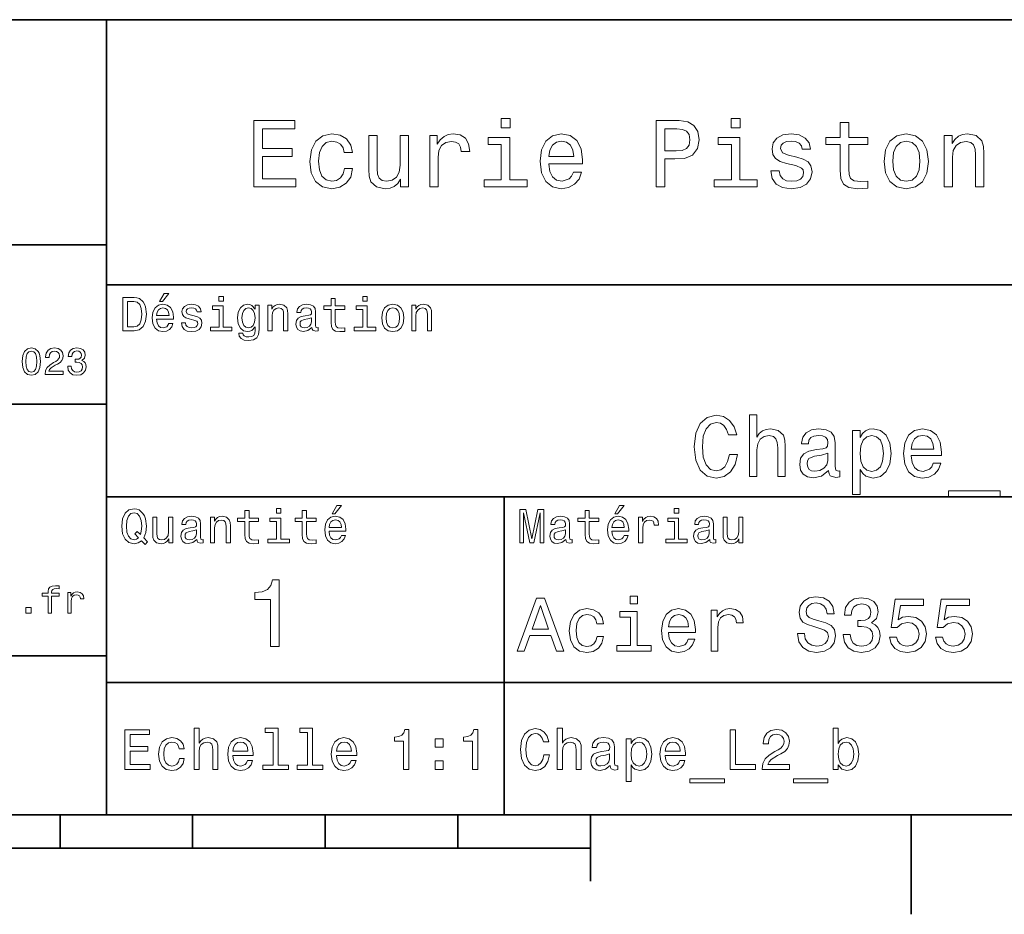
# Model space of a CAD drawing. Extents: x 0 to 296, y 0 to 210.
# Tile 5 of 7: x 155 to 230, y 2 to 70. Entities that reach past the tile are written whole.
import ezdxf

# ---------------------------------------------------------------- set-up
doc = ezdxf.new("R2010")
doc.units = 0

msp = doc.modelspace()

# ---------------------------------------------------------------- linework, layer by layer
at = {"color": 7, "lineweight": 35}
for p, q in [((97, 70), (287, 70)), ((162, 10), (162, 70)), ((97, 53), (162, 53)), ((162, 50), (287, 50)), ((97, 41), (162, 41)), ((162, 34), (287, 34)), ((97, 22), (162, 22)), ((162, 20), (287, 20)), ((10, 10), (287, 10)), ((97, 10), (287, 10)), ((98.5, 7.5), (198.5, 7.5))]:
    msp.add_line(p, q, dxfattribs=at)
at = {"color": 7, "lineweight": 35, "ltscale": 0.35}
msp.add_line((192, 20), (192, 34), dxfattribs=at)
at = {"color": 7, "lineweight": 35, "ltscale": 0.25}
msp.add_line((192, 10), (192, 20), dxfattribs=at)
at = {"color": 7, "lineweight": 35, "ltscale": 0.0625}
for p, q in [((158.5, 10), (158.5, 7.5)), ((168.5, 10), (168.5, 7.5)), ((178.5, 10), (178.5, 7.5)), ((188.5, 10), (188.5, 7.5))]:
    msp.add_line(p, q, dxfattribs=at)
at = {"color": 7, "lineweight": 35, "ltscale": 0.125}
msp.add_line((198.5, 10), (198.5, 5), dxfattribs=at)
at = {"color": 7, "lineweight": 35, "ltscale": 0.1875}
msp.add_line((222.699997, 10), (222.699997, 2.5), dxfattribs=at)
at = {"color": 7, "lineweight": 13}
for points in [[(173.109512, 57.381123), (176.279541, 57.381123), (176.279541, 57.986309), (173.772339, 57.986309), (173.772339, 59.679394), (176.005768, 59.679394), (176.005768, 60.277374), (173.772339, 60.277374), (173.772339, 61.775936), (176.221893, 61.775936), (176.221893, 62.381123), (173.109512, 62.381123)], [(192.439484, 62.554031), (191.769455, 62.554031), (191.769455, 61.833572), (192.439484, 61.833572)], [(203.462524, 57.381123), (204.125351, 57.381123), (204.125351, 59.492073), (204.860229, 59.492073), (205.602295, 59.528095), (206.193085, 59.780258), (206.574921, 60.270172), (206.704605, 60.940201), (206.603745, 61.559795), (206.315552, 62.013687), (205.840057, 62.287464), (205.191635, 62.381123), (203.462524, 62.381123)], [(209.788177, 62.554031), (209.118149, 62.554031), (209.118149, 61.833572), (209.788177, 61.833572)], [(205.01152, 61.76873), (205.443802, 61.725502), (205.760803, 61.588615), (205.94812, 61.336452), (206.01297, 60.940201), (205.940918, 60.522331), (205.746399, 60.270172), (205.414978, 60.140488), (204.96109, 60.104465), (204.125351, 60.104465), (204.125351, 61.76873)], [(217.353027, 60.579971), (217.353027, 58.64193), (217.396255, 58.015129), (217.597992, 57.582851), (218.001434, 57.330688), (218.685883, 57.244236), (219.43515, 57.280258), (219.43515, 57.827808), (218.887604, 57.78458), (218.390488, 57.842216), (218.123917, 58.022331), (218.008652, 58.324928), (217.98703, 58.75), (217.98703, 60.579971), (219.43515, 60.579971), (219.43515, 61.120316), (217.98703, 61.120316), (217.98703, 62.251438), (217.353027, 62.251438), (217.353027, 61.120316), (216.257935, 61.120316), (216.257935, 60.579971)], [(179.932281, 59.967579), (180.559082, 59.967579), (180.429398, 60.543945), (180.119598, 60.997837), (179.636887, 61.278816), (179.010086, 61.386887), (178.318436, 61.242794), (177.792511, 60.839336), (177.46109, 60.183716), (177.345825, 59.304752), (177.453888, 58.432995), (177.778091, 57.78458), (178.289627, 57.381123), (178.988464, 57.244236), (179.608063, 57.352303), (180.090775, 57.6549), (180.42218, 58.130402), (180.566284, 58.764408), (179.96109, 58.764408), (179.853027, 58.36095), (179.651291, 58.058357), (179.363113, 57.871037), (179.010086, 57.8134), (178.570602, 57.907059), (178.253601, 58.195244), (178.059082, 58.663544), (177.994232, 59.326366), (178.059082, 59.974781), (178.260803, 60.443081), (178.585007, 60.731266), (179.010086, 60.83213), (179.38472, 60.767288), (179.66571, 60.601585), (179.853027, 60.327808)], [(184.788177, 61.25), (184.154175, 61.25), (184.154175, 59.016571), (184.082123, 58.497837), (183.873199, 58.123196), (183.548996, 57.892651), (183.123917, 57.820602), (182.785294, 57.878242), (182.569168, 58.051151), (182.446686, 58.346542), (182.417862, 58.764408), (182.417862, 61.25), (181.783859, 61.25), (181.783859, 58.706772), (181.805481, 58.195244), (181.942368, 57.770172), (182.360229, 57.381123), (183.030258, 57.244236), (183.390488, 57.294666), (183.700287, 57.424351), (183.966858, 57.647694), (184.182999, 57.971901), (184.182999, 57.381123), (184.788177, 57.381123)], [(186.380402, 57.381123), (187.014404, 57.381123), (187.014404, 59.592937), (187.079254, 60.12608), (187.273773, 60.507923), (187.590775, 60.738472), (188.015854, 60.817722), (188.332855, 60.767288), (188.570602, 60.623199), (188.714691, 60.378242), (188.765121, 60.046829), (189.406342, 60.046829), (189.319885, 60.630402), (189.082123, 61.048271), (188.685883, 61.30043), (188.145538, 61.386887), (187.778091, 61.32925), (187.46109, 61.185158), (187.180115, 60.940201), (186.956772, 60.608788), (186.956772, 61.25), (186.380402, 61.25)], [(192.417862, 57.914265), (192.417862, 61.120316), (190.789627, 61.120316), (190.789627, 60.579971), (191.783859, 60.579971), (191.783859, 57.914265), (190.48703, 57.914265), (190.48703, 57.381123), (193.729111, 57.381123), (193.729111, 57.914265)], [(195.37175, 59.131844), (197.907776, 59.131844), (197.914978, 59.427231), (197.799713, 60.255764), (197.482712, 60.875359), (196.978378, 61.25), (196.30835, 61.386887), (195.65274, 61.242794), (195.148407, 60.839336), (194.824203, 60.183716), (194.708923, 59.319164), (194.817001, 58.432995), (195.141205, 57.78458), (195.638321, 57.381123), (196.286743, 57.244236), (196.848694, 57.337894), (197.309799, 57.582851), (197.648407, 57.971901), (197.842941, 58.490631), (197.216141, 58.490631), (197.086456, 58.20245), (196.899139, 57.986309), (196.365997, 57.8134), (195.955322, 57.892651), (195.645538, 58.14481), (195.443802, 58.555473), (195.37175, 59.110229)], [(209.766571, 57.914265), (209.766571, 61.120316), (208.138321, 61.120316), (208.138321, 60.579971), (209.132568, 60.579971), (209.132568, 57.914265), (207.835724, 57.914265), (207.835724, 57.381123), (211.077805, 57.381123), (211.077805, 57.914265)], [(214.060516, 59.636166), (213.44812, 59.780258), (212.994232, 59.945965), (212.842941, 60.28458), (212.886169, 60.522331), (213.03746, 60.695244), (213.282425, 60.803314), (213.635437, 60.846542), (213.97406, 60.803314), (214.240631, 60.67363), (214.413544, 60.479107), (214.485596, 60.219738), (215.105194, 60.219738), (215.105194, 60.23415), (214.997116, 60.70245), (214.701721, 61.069885), (214.240631, 61.30043), (213.635437, 61.386887), (213.023056, 61.30043), (212.57637, 61.062679), (212.29538, 60.709652), (212.208939, 60.262966), (212.273773, 59.830688), (212.475494, 59.528095), (212.806915, 59.311958), (213.289627, 59.16066), (213.995682, 58.987751), (214.427948, 58.807636), (214.543228, 58.663544), (214.586456, 58.447407), (214.521606, 58.180836), (214.348694, 57.979107), (214.067719, 57.849422), (213.693085, 57.806194), (213.296829, 57.849422), (213.008636, 58.000721), (212.814117, 58.245674), (212.734863, 58.584293), (212.122482, 58.584293), (212.223343, 58.007923), (212.518738, 57.590057), (212.98703, 57.337894), (213.635437, 57.244236), (214.312683, 57.337894), (214.809799, 57.590057), (215.112396, 57.993515), (215.220459, 58.519451), (215.141205, 58.973343), (214.917862, 59.283138), (214.55043, 59.484871)], [(220.65274, 59.311958), (220.768005, 58.432995), (221.099426, 57.78458), (221.625366, 57.381123), (222.331421, 57.244236), (223.030258, 57.381123), (223.556198, 57.777374), (223.887604, 58.425793), (224.010086, 59.311958), (223.887604, 60.190922), (223.556198, 60.846542), (223.030258, 61.242794), (222.331421, 61.386887), (221.625366, 61.242794), (221.099426, 60.839336), (220.768005, 60.190922)], [(225.177246, 57.381123), (225.811249, 57.381123), (225.811249, 59.614552), (225.876083, 60.12608), (226.085022, 60.500717), (226.409225, 60.731266), (226.841507, 60.817722), (227.187317, 60.745674), (227.403458, 60.551151), (227.511536, 60.226944), (227.547546, 59.794666), (227.547546, 57.381123), (228.181564, 57.381123), (228.181564, 59.924351), (228.15274, 60.435879), (228.023056, 60.86095), (227.597992, 61.25), (226.935165, 61.386887), (226.567719, 61.336452), (226.257935, 61.199566), (225.991364, 60.969017), (225.782425, 60.659222), (225.782425, 61.25), (225.177246, 61.25)], [(195.37175, 59.664986), (195.451004, 60.162102), (195.645538, 60.529537), (195.940918, 60.75288), (196.329971, 60.83213), (196.711807, 60.75288), (197.007202, 60.529537), (197.187317, 60.162102), (197.252167, 59.664986)], [(221.301147, 59.319164), (221.365997, 59.967579), (221.567719, 60.435879), (221.891937, 60.72406), (222.331421, 60.824928), (222.763687, 60.72406), (223.087891, 60.443081), (223.289627, 59.967579), (223.361679, 59.319164), (223.289627, 58.663544), (223.087891, 58.188038), (222.763687, 57.899853), (222.331421, 57.806194), (221.891937, 57.899853), (221.567719, 58.188038), (221.365997, 58.663544)], [(164.080688, 49.030979), (163.248566, 49.030979), (163.248566, 46.530979), (164.080688, 46.530979), (164.473343, 46.610229), (164.765137, 46.851585), (164.945251, 47.244236), (165.010086, 47.780979), (164.952454, 48.328529), (164.880402, 48.544666), (164.779541, 48.717579), (164.487747, 48.951729), (164.296829, 49.009365)], [(166.004318, 48.728386), (166.216858, 48.728386), (166.717575, 49.340778), (166.364548, 49.340778)], [(170.824203, 49.117435), (170.489197, 49.117435), (170.489197, 48.757202), (170.824203, 48.757202)], [(181.667145, 49.117435), (181.332138, 49.117435), (181.332138, 48.757202), (181.667145, 48.757202)], [(164.055481, 48.731987), (164.329254, 48.677952), (164.516571, 48.512245), (164.628235, 48.216858), (164.664261, 47.780979), (164.624634, 47.359509), (164.51297, 47.064121), (164.322052, 46.887608), (164.055481, 46.829971), (163.583572, 46.829971), (163.583572, 48.731987)], [(165.784576, 47.406338), (167.052597, 47.406338), (167.056198, 47.554035), (166.998566, 47.9683), (166.840057, 48.278099), (166.587891, 48.465416), (166.252884, 48.533859), (165.925079, 48.461815), (165.672913, 48.260086), (165.510803, 47.932278), (165.453171, 47.5), (165.507202, 47.056915), (165.669312, 46.732708), (165.917862, 46.530979), (166.242081, 46.462536), (166.523056, 46.509365), (166.753601, 46.631844), (166.922913, 46.826366), (167.020172, 47.085735), (166.706772, 47.085735), (166.641937, 46.941643), (166.548264, 46.833572), (166.281708, 46.747116), (166.07637, 46.786743), (165.921463, 46.912823), (165.820602, 47.118156), (165.784576, 47.395531)], [(168.623199, 47.658501), (168.317001, 47.730545), (168.090057, 47.8134), (168.014404, 47.982708), (168.036026, 48.101585), (168.111664, 48.188038), (168.234146, 48.242073), (168.41066, 48.263687), (168.579971, 48.242073), (168.713257, 48.177231), (168.799713, 48.079971), (168.835739, 47.950287), (169.145538, 47.950287), (169.145538, 47.957493), (169.091492, 48.191643), (168.943802, 48.375359), (168.713257, 48.490635), (168.41066, 48.533859), (168.104462, 48.490635), (167.881119, 48.371758), (167.740631, 48.195244), (167.697403, 47.971901), (167.729828, 47.755764), (167.830688, 47.604465), (167.996399, 47.496399), (168.237747, 47.42075), (168.590775, 47.334293), (168.806915, 47.244236), (168.864548, 47.172188), (168.886169, 47.064121), (168.853745, 46.930836), (168.767288, 46.829971), (168.626801, 46.765129), (168.439484, 46.743515), (168.241348, 46.765129), (168.09726, 46.840778), (168, 46.963257), (167.960373, 47.132565), (167.654175, 47.132565), (167.704605, 46.844379), (167.85231, 46.635445), (168.086456, 46.509365), (168.41066, 46.462536), (168.749283, 46.509365), (168.997833, 46.635445), (169.149139, 46.837173), (169.203171, 47.100143), (169.163544, 47.327087), (169.05188, 47.481987), (168.868149, 47.582851)], [(170.8134, 46.79755), (170.8134, 48.400574), (169.999283, 48.400574), (169.999283, 48.130402), (170.496399, 48.130402), (170.496399, 46.79755), (169.847977, 46.79755), (169.847977, 46.530979), (171.469025, 46.530979), (171.469025, 46.79755)], [(173.518738, 46.617435), (173.518738, 48.465416), (173.216141, 48.465416), (173.216141, 48.152016), (172.967575, 48.4366), (172.816284, 48.508644), (172.646973, 48.533859), (172.340775, 48.461815), (172.103027, 48.260086), (171.94812, 47.935879), (171.894089, 47.5), (171.94812, 47.060516), (172.103027, 46.736309), (172.340775, 46.530979), (172.646973, 46.462536), (172.819885, 46.487751), (172.963974, 46.552593), (173.216141, 46.826366), (173.216141, 46.552593), (173.187317, 46.336456), (173.108063, 46.181557), (172.956772, 46.091499), (172.729828, 46.059078), (172.531708, 46.080692), (172.391205, 46.134727), (172.30835, 46.228386), (172.283142, 46.354465), (171.976944, 46.354465), (171.976944, 46.340057), (172.023773, 46.109509), (172.167862, 45.9366), (172.398407, 45.824928), (172.711823, 45.785301), (173.086456, 45.839336), (173.335022, 45.990635), (173.47551, 46.253601)], [(174.181549, 46.530979), (174.498566, 46.530979), (174.498566, 47.647694), (174.530975, 47.903458), (174.635452, 48.090778), (174.797546, 48.206051), (175.013687, 48.249279), (175.1866, 48.213257), (175.294662, 48.115993), (175.348709, 47.953888), (175.366714, 47.737751), (175.366714, 46.530979), (175.683716, 46.530979), (175.683716, 47.802593), (175.669312, 48.058357), (175.604462, 48.270893), (175.391937, 48.465416), (175.060516, 48.533859), (174.876801, 48.508644), (174.721909, 48.440201), (174.588623, 48.324928), (174.484146, 48.170029), (174.484146, 48.465416), (174.181549, 48.465416)], [(177.499283, 46.783142), (177.499283, 46.772335), (177.517288, 46.649857), (177.57132, 46.5634), (177.798264, 46.494957), (177.974777, 46.523773), (177.974777, 46.76873), (177.899139, 46.757923), (177.798264, 46.804756), (177.780258, 46.948845), (177.780258, 47.950287), (177.73703, 48.206051), (177.610947, 48.386166), (177.391205, 48.494236), (177.081406, 48.533859), (176.778824, 48.490635), (176.555481, 48.368156), (176.414978, 48.177231), (176.368149, 47.925072), (176.368149, 47.903458), (176.65274, 47.903458), (176.677948, 48.054756), (176.757202, 48.162823), (176.886887, 48.227665), (177.070602, 48.25288), (177.247116, 48.234871), (177.373199, 48.180836), (177.448853, 48.087173), (177.47406, 47.957493), (177.459656, 47.806194), (177.402023, 47.730545), (177.257919, 47.694523), (176.987747, 47.665707), (176.677948, 47.600864), (176.458206, 47.485592), (176.328537, 47.305473), (176.28891, 47.038906), (176.324921, 46.801151), (176.4366, 46.624638), (176.616714, 46.512966), (176.86528, 46.473343), (177.200287, 46.548992)], [(178.943802, 48.130402), (178.943802, 47.161381), (178.965424, 46.84798), (179.066284, 46.631844), (179.268005, 46.505764), (179.610229, 46.462536), (179.984863, 46.480545), (179.984863, 46.754322), (179.71109, 46.732708), (179.46254, 46.761528), (179.329254, 46.851585), (179.271606, 47.00288), (179.260803, 47.215416), (179.260803, 48.130402), (179.984863, 48.130402), (179.984863, 48.400574), (179.260803, 48.400574), (179.260803, 48.966137), (178.943802, 48.966137), (178.943802, 48.400574), (178.396255, 48.400574), (178.396255, 48.130402)], [(181.656342, 46.79755), (181.656342, 48.400574), (180.842224, 48.400574), (180.842224, 48.130402), (181.33934, 48.130402), (181.33934, 46.79755), (180.690918, 46.79755), (180.690918, 46.530979), (182.311966, 46.530979), (182.311966, 46.79755)], [(182.762253, 47.496399), (182.819885, 47.056915), (182.985596, 46.732708), (183.248566, 46.530979), (183.601593, 46.462536), (183.951004, 46.530979), (184.213974, 46.729107), (184.379684, 47.053314), (184.440918, 47.496399), (184.379684, 47.935879), (184.213974, 48.263687), (183.951004, 48.461815), (183.601593, 48.533859), (183.248566, 48.461815), (182.985596, 48.260086), (182.819885, 47.935879)], [(185.024506, 46.530979), (185.341492, 46.530979), (185.341492, 47.647694), (185.373917, 47.903458), (185.478394, 48.090778), (185.640488, 48.206051), (185.856628, 48.249279), (186.029541, 48.213257), (186.137604, 48.115993), (186.19165, 47.953888), (186.209656, 47.737751), (186.209656, 46.530979), (186.526657, 46.530979), (186.526657, 47.802593), (186.512253, 48.058357), (186.447403, 48.270893), (186.234879, 48.465416), (185.903458, 48.533859), (185.719742, 48.508644), (185.56485, 48.440201), (185.431564, 48.324928), (185.327087, 48.170029), (185.327087, 48.465416), (185.024506, 48.465416)], [(165.784576, 47.672909), (165.824203, 47.921471), (165.921463, 48.105186), (166.069168, 48.216858), (166.263687, 48.256485), (166.454605, 48.216858), (166.60231, 48.105186), (166.692368, 47.921471), (166.724777, 47.672909)], [(172.221909, 47.5), (172.254318, 47.820606), (172.351593, 48.058357), (172.502884, 48.198845), (172.704605, 48.249279), (172.917145, 48.198845), (173.075653, 48.058357), (173.172913, 47.820606), (173.208939, 47.5), (173.172913, 47.172188), (173.075653, 46.938038), (172.917145, 46.793949), (172.704605, 46.747116), (172.502884, 46.793949), (172.351593, 46.938038), (172.254318, 47.175793)], [(183.086456, 47.5), (183.118881, 47.824207), (183.219742, 48.058357), (183.381851, 48.20245), (183.601593, 48.25288), (183.817719, 48.20245), (183.979828, 48.061958), (184.080688, 47.824207), (184.116714, 47.5), (184.080688, 47.172188), (183.979828, 46.934437), (183.817719, 46.790344), (183.601593, 46.743515), (183.381851, 46.790344), (183.219742, 46.934437), (183.118881, 47.172188)], [(177.463257, 47.208214), (177.420029, 47.020893), (177.304749, 46.876801), (177.131851, 46.783142), (176.919312, 46.750721), (176.782425, 46.76873), (176.68515, 46.826366), (176.623917, 46.927231), (176.605911, 47.067722), (176.620316, 47.193802), (176.677948, 47.283859), (176.908508, 47.384727), (177.200287, 47.427952), (177.463257, 47.514408)], [(155.642654, 44.201729), (155.685883, 43.749279), (155.821335, 43.426514), (156.037476, 43.230549), (156.337173, 43.167149), (156.634003, 43.230549), (156.850143, 43.426514), (156.982712, 43.749279), (157.028824, 44.201729), (156.982712, 44.651299), (156.927963, 44.829971), (156.850143, 44.976948), (156.634003, 45.172913), (156.337173, 45.239193), (156.037476, 45.172913), (155.821335, 44.974064), (155.685883, 44.651299)], [(155.919312, 44.201729), (155.942368, 44.550434), (156.01442, 44.801155), (156.144104, 44.948128), (156.337173, 45), (156.527374, 44.948128), (156.657059, 44.801155), (156.729111, 44.550434), (156.752167, 44.201729), (156.729111, 43.850143), (156.657059, 43.599426), (156.527374, 43.45245), (156.337173, 43.403458), (156.144104, 43.45245), (156.01442, 43.599426), (155.942368, 43.850143)], [(157.368881, 43.224785), (158.743515, 43.224785), (158.743515, 43.472622), (157.657059, 43.472622), (157.71759, 43.60807), (157.821335, 43.720463), (158.14122, 43.925072), (158.311249, 44.011528), (158.50145, 44.135448), (158.636887, 44.279541), (158.714706, 44.44957), (158.743515, 44.642651), (158.694534, 44.884727), (158.559082, 45.074928), (158.351593, 45.195965), (158.083572, 45.239193), (157.806915, 45.190201), (157.596542, 45.054756), (157.461105, 44.838619), (157.414993, 44.553314), (157.414993, 44.51297), (157.677231, 44.51297), (157.677231, 44.536022), (157.703171, 44.731991), (157.780991, 44.876083), (157.904907, 44.9683), (158.069168, 45), (158.236313, 44.971184), (158.360229, 44.899136), (158.440918, 44.786743), (158.469742, 44.645535), (158.44957, 44.51297), (158.394821, 44.400578), (158.302597, 44.302593), (158.175797, 44.216141), (158.005768, 44.12392), (157.723343, 43.945248), (157.524506, 43.755043), (157.406342, 43.524498), (157.368881, 43.233429)], [(159.080688, 43.853027), (159.080688, 43.832855), (159.126801, 43.556198), (159.262253, 43.348705), (159.47551, 43.216141), (159.757935, 43.167149), (160.057648, 43.216141), (160.282425, 43.342941), (160.426514, 43.54467), (160.478394, 43.804035), (160.455338, 43.974064), (160.391937, 44.112392), (160.288193, 44.219021), (160.149857, 44.296829), (160.337173, 44.45245), (160.403458, 44.700291), (160.360229, 44.925072), (160.236313, 45.0951), (160.034592, 45.201729), (159.757935, 45.239193), (159.498566, 45.193085), (159.299713, 45.066284), (159.170029, 44.864555), (159.126801, 44.596542), (159.126801, 44.57637), (159.383286, 44.57637), (159.406342, 44.760807), (159.481277, 44.893372), (159.60231, 44.974064), (159.772339, 45.002884), (159.922195, 44.979828), (160.031708, 44.919308), (160.097992, 44.821327), (160.123917, 44.688763), (160.097992, 44.54755), (160.028824, 44.45245), (159.907776, 44.394814), (159.743515, 44.377522), (159.631134, 44.380405), (159.631134, 44.15274), (159.772339, 44.158501), (159.953888, 44.132565), (160.08934, 44.0634), (160.170029, 43.951008), (160.198853, 43.804035), (160.167145, 43.63689), (160.083572, 43.51297), (159.951019, 43.435158), (159.775223, 43.409222), (159.593658, 43.438042), (159.46109, 43.524498), (159.377533, 43.662827), (159.345825, 43.853027)], [(208.984879, 37.203171), (208.855194, 36.658501), (208.64122, 36.269451), (208.342941, 36.029537), (207.992798, 35.951729), (207.571335, 36.068443), (207.240631, 36.418587), (207.020172, 36.989193), (206.948853, 37.780258), (207.020172, 38.564842), (207.234146, 39.14193), (207.56485, 39.492073), (207.992798, 39.615273), (208.304031, 39.55043), (208.569885, 39.368874), (208.777374, 39.077087), (208.920029, 38.675072), (209.536026, 38.675072), (209.341507, 39.291065), (209.004318, 39.757923), (208.543945, 40.049709), (207.992798, 40.153458), (207.305481, 39.991352), (206.780258, 39.537464), (206.443085, 38.791786), (206.32637, 37.780258), (206.443085, 36.76873), (206.780258, 36.023052), (207.305481, 35.562679), (207.992798, 35.407059), (208.595825, 35.530258), (209.082138, 35.873917), (209.425797, 36.438038), (209.607346, 37.203171)], [(210.495682, 35.530258), (211.066284, 35.530258), (211.066284, 37.540344), (211.124649, 38.000721), (211.312683, 38.337894), (211.604477, 38.545387), (211.993515, 38.623199), (212.304764, 38.558357), (212.499283, 38.383286), (212.596542, 38.091499), (212.628967, 37.70245), (212.628967, 35.530258), (213.19957, 35.530258), (213.19957, 37.819164), (213.17363, 38.279537), (213.056915, 38.662102), (212.674347, 39.012245), (212.07782, 39.135445), (211.753601, 39.090057), (211.474792, 38.966858), (211.241364, 38.772331), (211.066284, 38.506485), (211.066284, 40.185879), (210.495682, 40.185879)], [(216.46759, 35.98415), (216.46759, 35.964695), (216.5, 35.744236), (216.59726, 35.588615), (217.005768, 35.465416), (217.323486, 35.517288), (217.323486, 35.958214), (217.187317, 35.938759), (217.005768, 36.023052), (216.973343, 36.282421), (216.973343, 38.085014), (216.895538, 38.545387), (216.668594, 38.869595), (216.273056, 39.064121), (215.715424, 39.135445), (215.170746, 39.057636), (214.768738, 38.837173), (214.515854, 38.493515), (214.431564, 38.039623), (214.431564, 38.000721), (214.943802, 38.000721), (214.989197, 38.273052), (215.131851, 38.467579), (215.36528, 38.584293), (215.695969, 38.629681), (216.013687, 38.59726), (216.240631, 38.5), (216.376801, 38.331409), (216.422195, 38.09798), (216.396255, 37.825645), (216.292511, 37.68948), (216.033142, 37.624638), (215.546829, 37.572765), (214.989197, 37.456051), (214.593658, 37.248558), (214.360229, 36.924351), (214.28891, 36.444523), (214.353745, 36.016571), (214.554764, 35.698845), (214.878967, 35.497837), (215.32637, 35.426514), (215.929398, 35.562679)], [(218.840775, 38.474064), (218.840775, 39.012245), (218.270172, 39.012245), (218.270172, 34.181557), (218.840775, 34.181557), (218.840775, 36.061958), (219.041794, 35.757202), (219.268738, 35.556194), (219.83934, 35.407059), (220.384003, 35.530258), (220.811966, 35.899857), (221.090775, 36.483429), (221.194534, 37.274494), (221.090775, 38.059078), (220.811966, 38.642651), (220.384003, 39.005764), (219.83934, 39.135445), (219.528107, 39.096542), (219.262253, 38.973343), (219.035309, 38.76585)], [(219.742081, 35.919308), (219.359512, 36.003601), (219.080688, 36.262966), (218.905624, 36.684437), (218.84726, 37.274494), (218.905624, 37.858067), (219.080688, 38.279537), (219.359512, 38.532421), (219.742081, 38.623199), (220.092224, 38.532421), (220.371033, 38.273052), (220.546112, 37.851585), (220.610962, 37.274494), (220.546112, 36.690922), (220.371033, 36.262966), (220.092224, 36.003601)], [(222.705338, 37.105907), (224.987762, 37.105907), (224.994232, 37.371758), (224.890488, 38.117435), (224.605194, 38.675072), (224.151306, 39.012245), (223.548279, 39.135445), (222.958221, 39.005764), (222.504333, 38.642651), (222.21254, 38.052593), (222.108795, 37.274494), (222.206055, 36.476944), (222.497849, 35.893372), (222.945251, 35.530258), (223.528824, 35.407059), (224.034592, 35.491352), (224.44957, 35.711815), (224.754333, 36.061958), (224.929398, 36.528816), (224.36528, 36.528816), (224.248566, 36.269451), (224.079971, 36.074928), (223.600143, 35.919308), (223.230545, 35.990631), (222.951736, 36.217579), (222.770172, 36.587173), (222.705338, 37.086452)], [(222.705338, 37.585735), (222.776657, 38.033138), (222.951736, 38.363831), (223.21759, 38.564842), (223.567719, 38.636166), (223.911392, 38.564842), (224.177231, 38.363831), (224.33934, 38.033138), (224.397705, 37.585735)], [(216.40274, 36.749279), (216.324936, 36.412102), (216.117432, 36.152737), (215.806198, 35.98415), (215.42363, 35.925793), (215.177231, 35.958214), (215.002167, 36.061958), (214.891937, 36.243515), (214.859512, 36.496395), (214.885452, 36.723343), (214.989197, 36.885445), (215.404175, 37.067001), (215.929398, 37.14481), (216.40274, 37.30043)], [(225.5, 34.453888), (225.5, 34), (229.403458, 34), (229.403458, 34.453888)], [(164.642654, 30.685879), (164.916428, 30.401297), (165.107346, 30.592218), (164.811966, 30.894812), (164.963257, 31.305475), (165.010086, 31.780979), (164.941635, 32.339336), (164.862396, 32.56628), (164.757919, 32.753601), (164.46254, 33.009365), (164.282425, 33.074207), (164.08429, 33.099422), (163.702454, 33.009365), (163.41066, 32.757202), (163.223343, 32.342937), (163.158508, 31.780979), (163.223343, 31.219019), (163.407059, 30.804754), (163.698853, 30.54899), (164.08429, 30.462536), (164.39769, 30.520172)], [(164.41571, 30.916426), (164.260803, 30.801151), (164.08429, 30.765129), (163.850143, 30.829971), (163.666428, 31.024494), (163.543945, 31.341497), (163.504318, 31.780979), (163.543945, 32.216858), (163.662827, 32.537464), (163.846542, 32.731987), (164.08429, 32.80043), (164.318451, 32.731987), (164.502167, 32.533859), (164.621033, 32.213257), (164.664261, 31.780979), (164.631851, 31.40634), (164.5634, 31.150576), (164.329254, 31.395533), (164.13472, 31.211815)], [(172.438034, 32.130402), (172.438034, 31.161383), (172.459656, 30.847982), (172.560516, 30.631844), (172.762253, 30.505762), (173.104462, 30.462536), (173.479111, 30.480547), (173.479111, 30.754322), (173.205338, 30.732708), (172.956772, 30.761526), (172.823486, 30.851583), (172.765854, 31.002882), (172.755035, 31.215418), (172.755035, 32.130402), (173.479111, 32.130402), (173.479111, 32.400574), (172.755035, 32.400574), (172.755035, 32.966137), (172.438034, 32.966137), (172.438034, 32.400574), (171.890488, 32.400574), (171.890488, 32.130402)], [(175.161377, 33.117435), (174.82637, 33.117435), (174.82637, 32.757202), (175.161377, 32.757202)], [(176.775223, 32.130402), (176.775223, 31.161383), (176.796829, 30.847982), (176.89769, 30.631844), (177.099426, 30.505762), (177.44165, 30.462536), (177.816284, 30.480547), (177.816284, 30.754322), (177.542511, 30.732708), (177.293945, 30.761526), (177.16066, 30.851583), (177.103027, 31.002882), (177.092224, 31.215418), (177.092224, 32.130402), (177.816284, 32.130402), (177.816284, 32.400574), (177.092224, 32.400574), (177.092224, 32.966137), (176.775223, 32.966137), (176.775223, 32.400574), (176.227661, 32.400574), (176.227661, 32.130402)], [(179.015854, 32.728386), (179.228394, 32.728386), (179.729111, 33.340778), (179.376083, 33.340778)], [(193.183716, 30.530979), (193.46109, 30.530979), (193.46109, 32.80043), (193.929398, 30.530979), (194.239197, 30.530979), (194.703888, 32.80043), (194.703888, 30.530979), (194.984863, 30.530979), (194.984863, 33.030979), (194.545395, 33.030979), (194.08429, 30.826368), (193.626801, 33.030979), (193.183716, 33.030979)], [(198.100861, 32.130402), (198.100861, 31.161383), (198.122482, 30.847982), (198.223343, 30.631844), (198.425079, 30.505762), (198.767288, 30.462536), (199.141937, 30.480547), (199.141937, 30.754322), (198.868149, 30.732708), (198.619598, 30.761526), (198.486313, 30.851583), (198.42868, 31.002882), (198.417862, 31.215418), (198.417862, 32.130402), (199.141937, 32.130402), (199.141937, 32.400574), (198.417862, 32.400574), (198.417862, 32.966137), (198.100861, 32.966137), (198.100861, 32.400574), (197.553314, 32.400574), (197.553314, 32.130402)], [(200.341492, 32.728386), (200.554031, 32.728386), (201.054749, 33.340778), (200.701736, 33.340778)], [(205.161377, 33.117435), (204.82637, 33.117435), (204.82637, 32.757202), (205.161377, 32.757202)], [(166.998566, 32.465416), (166.681549, 32.465416), (166.681549, 31.348703), (166.645538, 31.089336), (166.541061, 30.902016), (166.378967, 30.786743), (166.166428, 30.750719), (165.997116, 30.779539), (165.889053, 30.865993), (165.827805, 31.013687), (165.8134, 31.222622), (165.8134, 32.465416), (165.496399, 32.465416), (165.496399, 31.193804), (165.507202, 30.93804), (165.575653, 30.725504), (165.784576, 30.530979), (166.119598, 30.462536), (166.299713, 30.487751), (166.454605, 30.552593), (166.587891, 30.664265), (166.695969, 30.826368), (166.695969, 30.530979), (166.998566, 30.530979)], [(168.824921, 30.78314), (168.824921, 30.772333), (168.842941, 30.649855), (168.896973, 30.5634), (169.123917, 30.494957), (169.30043, 30.523775), (169.30043, 30.768732), (169.224777, 30.757925), (169.123917, 30.804754), (169.105911, 30.948847), (169.105911, 31.950287), (169.062683, 32.206051), (168.9366, 32.386166), (168.716858, 32.494236), (168.407059, 32.533859), (168.104462, 32.490635), (167.881119, 32.368156), (167.740631, 32.177231), (167.693802, 31.925072), (167.693802, 31.903458), (167.978394, 31.903458), (168.003601, 32.054756), (168.082855, 32.162823), (168.21254, 32.227665), (168.396255, 32.25288), (168.572769, 32.234871), (168.698853, 32.180836), (168.77449, 32.087173), (168.799713, 31.957493), (168.785309, 31.806194), (168.727661, 31.730547), (168.583572, 31.694523), (168.3134, 31.665705), (168.003601, 31.600864), (167.783859, 31.48559), (167.654175, 31.305475), (167.614548, 31.038904), (167.650574, 30.801151), (167.762253, 30.62464), (167.942368, 30.512968), (168.190918, 30.473343), (168.52594, 30.54899)], [(169.844376, 30.530979), (170.161377, 30.530979), (170.161377, 31.647694), (170.193802, 31.903458), (170.298279, 32.090778), (170.460373, 32.206051), (170.676514, 32.249279), (170.849426, 32.213257), (170.957489, 32.115993), (171.011536, 31.95389), (171.029541, 31.737751), (171.029541, 30.530979), (171.346542, 30.530979), (171.346542, 31.802593), (171.332138, 32.058357), (171.267288, 32.270893), (171.054749, 32.465416), (170.723343, 32.533859), (170.539627, 32.508644), (170.38472, 32.440201), (170.251434, 32.324928), (170.146973, 32.170029), (170.146973, 32.465416), (169.844376, 32.465416)], [(175.150574, 30.79755), (175.150574, 32.400574), (174.336456, 32.400574), (174.336456, 32.130402), (174.833572, 32.130402), (174.833572, 30.79755), (174.185165, 30.79755), (174.185165, 30.530979), (175.806198, 30.530979), (175.806198, 30.79755)], [(178.796112, 31.40634), (180.064117, 31.40634), (180.067719, 31.554033), (180.010086, 31.9683), (179.851593, 32.278099), (179.599426, 32.465416), (179.264404, 32.533859), (178.9366, 32.461815), (178.684433, 32.260086), (178.522339, 31.932276), (178.464691, 31.5), (178.518738, 31.056915), (178.680832, 30.732708), (178.929398, 30.530979), (179.253601, 30.462536), (179.534576, 30.509365), (179.765137, 30.631844), (179.934433, 30.826368), (180.031708, 31.085733), (179.718292, 31.085733), (179.653458, 30.941643), (179.559799, 30.833572), (179.293228, 30.747118), (179.087891, 30.786743), (178.932999, 30.912823), (178.832138, 31.118155), (178.796112, 31.395533)], [(178.796112, 31.672911), (178.835739, 31.921469), (178.932999, 32.105186), (179.080688, 32.216858), (179.275208, 32.256485), (179.466141, 32.216858), (179.613831, 32.105186), (179.703888, 31.921469), (179.736313, 31.672911)], [(196.656342, 30.78314), (196.656342, 30.772333), (196.674347, 30.649855), (196.728394, 30.5634), (196.955338, 30.494957), (197.131851, 30.523775), (197.131851, 30.768732), (197.056198, 30.757925), (196.955338, 30.804754), (196.937317, 30.948847), (196.937317, 31.950287), (196.894089, 32.206051), (196.768005, 32.386166), (196.548264, 32.494236), (196.23848, 32.533859), (195.935883, 32.490635), (195.71254, 32.368156), (195.572052, 32.177231), (195.525223, 31.925072), (195.525223, 31.903458), (195.809799, 31.903458), (195.835022, 32.054756), (195.914261, 32.162823), (196.043945, 32.227665), (196.227661, 32.25288), (196.404175, 32.234871), (196.530258, 32.180836), (196.605911, 32.087173), (196.631119, 31.957493), (196.616714, 31.806194), (196.559082, 31.730547), (196.414978, 31.694523), (196.144806, 31.665705), (195.835022, 31.600864), (195.61528, 31.48559), (195.485596, 31.305475), (195.445969, 31.038904), (195.481995, 30.801151), (195.593658, 30.62464), (195.773773, 30.512968), (196.022339, 30.473343), (196.357346, 30.54899)], [(200.121765, 31.40634), (201.389771, 31.40634), (201.393372, 31.554033), (201.335739, 31.9683), (201.177231, 32.278099), (200.925079, 32.465416), (200.590057, 32.533859), (200.262253, 32.461815), (200.010086, 32.260086), (199.847977, 31.932276), (199.790344, 31.5), (199.844376, 31.056915), (200.006485, 30.732708), (200.255051, 30.530979), (200.579254, 30.462536), (200.860229, 30.509365), (201.090775, 30.631844), (201.260086, 30.826368), (201.357346, 31.085733), (201.043945, 31.085733), (200.979111, 30.941643), (200.885452, 30.833572), (200.618881, 30.747118), (200.413544, 30.786743), (200.258652, 30.912823), (200.157776, 31.118155), (200.121765, 31.395533)], [(200.121765, 31.672911), (200.161377, 31.921469), (200.258652, 32.105186), (200.406342, 32.216858), (200.600861, 32.256485), (200.791794, 32.216858), (200.939484, 32.105186), (201.029541, 31.921469), (201.061966, 31.672911)], [(202.131851, 30.530979), (202.448853, 30.530979), (202.448853, 31.636887), (202.481262, 31.903458), (202.578537, 32.094379), (202.73703, 32.209652), (202.94957, 32.249279), (203.108063, 32.224064), (203.226944, 32.152016), (203.298996, 32.029537), (203.324203, 31.863832), (203.644806, 31.863832), (203.601593, 32.155621), (203.482712, 32.364552), (203.284576, 32.490635), (203.014404, 32.533859), (202.830688, 32.505043), (202.672195, 32.432995), (202.531708, 32.310516), (202.420029, 32.144814), (202.420029, 32.465416), (202.131851, 32.465416)], [(205.150574, 30.79755), (205.150574, 32.400574), (204.336456, 32.400574), (204.336456, 32.130402), (204.833572, 32.130402), (204.833572, 30.79755), (204.185165, 30.79755), (204.185165, 30.530979), (205.806198, 30.530979), (205.806198, 30.79755)], [(207.499283, 30.78314), (207.499283, 30.772333), (207.517288, 30.649855), (207.57132, 30.5634), (207.798264, 30.494957), (207.974777, 30.523775), (207.974777, 30.768732), (207.899139, 30.757925), (207.798264, 30.804754), (207.780258, 30.948847), (207.780258, 31.950287), (207.73703, 32.206051), (207.610947, 32.386166), (207.391205, 32.494236), (207.081406, 32.533859), (206.778824, 32.490635), (206.555481, 32.368156), (206.414978, 32.177231), (206.368149, 31.925072), (206.368149, 31.903458), (206.65274, 31.903458), (206.677948, 32.054756), (206.757202, 32.162823), (206.886887, 32.227665), (207.070602, 32.25288), (207.247116, 32.234871), (207.373199, 32.180836), (207.448853, 32.087173), (207.47406, 31.957493), (207.459656, 31.806194), (207.402023, 31.730547), (207.257919, 31.694523), (206.987747, 31.665705), (206.677948, 31.600864), (206.458206, 31.48559), (206.328537, 31.305475), (206.28891, 31.038904), (206.324921, 30.801151), (206.4366, 30.62464), (206.616714, 30.512968), (206.86528, 30.473343), (207.200287, 30.54899)], [(210.010086, 32.465416), (209.693085, 32.465416), (209.693085, 31.348703), (209.657059, 31.089336), (209.552597, 30.902016), (209.390488, 30.786743), (209.177948, 30.750719), (209.008636, 30.779539), (208.900574, 30.865993), (208.83934, 31.013687), (208.824921, 31.222622), (208.824921, 32.465416), (208.507919, 32.465416), (208.507919, 31.193804), (208.518738, 30.93804), (208.587173, 30.725504), (208.796112, 30.530979), (209.131119, 30.462536), (209.311234, 30.487751), (209.466141, 30.552593), (209.599426, 30.664265), (209.707489, 30.826368), (209.707489, 30.530979), (210.010086, 30.530979)], [(168.78891, 31.208212), (168.745682, 31.020893), (168.630402, 30.876801), (168.457489, 30.78314), (168.244965, 30.750719), (168.108063, 30.768732), (168.010803, 30.826368), (167.94957, 30.927233), (167.931549, 31.067722), (167.945969, 31.193804), (168.003601, 31.283861), (168.234146, 31.384726), (168.52594, 31.427954), (168.78891, 31.514408)], [(196.620316, 31.208212), (196.577087, 31.020893), (196.461823, 30.876801), (196.28891, 30.78314), (196.07637, 30.750719), (195.939484, 30.768732), (195.842224, 30.826368), (195.780975, 30.927233), (195.76297, 31.067722), (195.777374, 31.193804), (195.835022, 31.283861), (196.065567, 31.384726), (196.357346, 31.427954), (196.620316, 31.514408)], [(207.463257, 31.208212), (207.420029, 31.020893), (207.304749, 30.876801), (207.131851, 30.78314), (206.919312, 30.750719), (206.782425, 30.768732), (206.68515, 30.826368), (206.623917, 30.927233), (206.605911, 31.067722), (206.620316, 31.193804), (206.677948, 31.283861), (206.908508, 31.384726), (207.200287, 31.427954), (207.463257, 31.514408)], [(174.370316, 22.700289), (175.025925, 22.700289), (175.025925, 27.736313), (174.536011, 27.736313), (174.406326, 27.296831), (174.146973, 27.001442), (173.750717, 26.828531), (173.203171, 26.770893), (173.203171, 26.259367), (174.370316, 26.259367)], [(157.608078, 26.504324), (157.608078, 25.224785), (157.861679, 25.224785), (157.861679, 26.504324), (158.438049, 26.504324), (158.438049, 26.720463), (157.861679, 26.720463), (157.861679, 26.815563), (157.881851, 26.930836), (157.948135, 27.008646), (158.060532, 27.054756), (158.221924, 27.072046), (158.438049, 27.06052), (158.438049, 27.279539), (158.164276, 27.293949), (157.916443, 27.268013), (157.74353, 27.190203), (157.639786, 27.054756), (157.608078, 26.861671), (157.608078, 26.720463), (157.144104, 26.720463), (157.144104, 26.504324)], [(159.086472, 25.224785), (159.340073, 25.224785), (159.340073, 26.10951), (159.366013, 26.322767), (159.443817, 26.475506), (159.570618, 26.567724), (159.740646, 26.599424), (159.867447, 26.579252), (159.962555, 26.521614), (160.020187, 26.423632), (160.040359, 26.291067), (160.296844, 26.291067), (160.262268, 26.524496), (160.16716, 26.691643), (160.008667, 26.792507), (159.792511, 26.827091), (159.645538, 26.804035), (159.518738, 26.746399), (159.406357, 26.648417), (159.317017, 26.515852), (159.317017, 26.772335), (159.086472, 26.772335)], [(192.982712, 22.360231), (193.51297, 22.360231), (193.933716, 23.536024), (195.530258, 23.536024), (195.951004, 22.360231), (196.492798, 22.360231), (195.028824, 26.365995), (194.440918, 26.365995)], [(202.048996, 26.49856), (201.51297, 26.49856), (201.51297, 25.922192), (202.048996, 25.922192)], [(214.642654, 23.680117), (214.118149, 23.680117), (214.233429, 23.069164), (214.521606, 22.619596), (214.965424, 22.348703), (215.564835, 22.250721), (216.158508, 22.342941), (216.60231, 22.596542), (216.88472, 22.994238), (216.988464, 23.518732), (216.902023, 23.991356), (216.659943, 24.296831), (216.268005, 24.49856), (215.743515, 24.648417), (215.293945, 24.757925), (215, 24.884727), (214.832855, 25.069164), (214.780975, 25.357349), (214.832855, 25.616714), (214.982712, 25.812681), (215.213257, 25.945246), (215.530258, 25.991356), (215.853027, 25.933718), (216.106628, 25.778099), (216.273773, 25.518732), (216.354462, 25.167149), (216.878967, 25.167149), (216.878967, 25.178675), (216.786743, 25.720463), (216.515854, 26.12392), (216.08934, 26.377522), (215.51297, 26.463978), (214.994232, 26.377522), (214.590775, 26.135448), (214.331406, 25.760807), (214.239197, 25.276657), (214.314117, 24.844381), (214.533142, 24.550434), (214.878967, 24.354467), (215.351593, 24.204613), (215.818451, 24.072046), (216.170029, 23.945246), (216.383286, 23.760807), (216.458206, 23.461096), (216.389053, 23.155621), (216.210373, 22.925074), (215.939484, 22.780981), (215.587891, 22.734871), (215.195969, 22.798271), (214.896255, 22.98271), (214.706055, 23.282421)], [(217.570602, 23.616716), (217.570602, 23.57637), (217.662827, 23.023056), (217.933716, 22.60807), (218.360229, 22.342941), (218.925079, 22.244957), (219.52449, 22.342941), (219.97406, 22.596542), (220.262253, 23), (220.365997, 23.518732), (220.319885, 23.858791), (220.193085, 24.135448), (219.985596, 24.348703), (219.708939, 24.504324), (220.083572, 24.815563), (220.216141, 25.311239), (220.129684, 25.760807), (219.881836, 26.100864), (219.478378, 26.314121), (218.925079, 26.38905), (218.406342, 26.296831), (218.008636, 26.043228), (217.749283, 25.639771), (217.662827, 25.103746), (217.662827, 25.063402), (218.175797, 25.063402), (218.221893, 25.432278), (218.371765, 25.697407), (218.613831, 25.858791), (218.953888, 25.916428), (219.253601, 25.870317), (219.472626, 25.749281), (219.605194, 25.553314), (219.657059, 25.288185), (219.605194, 25.005764), (219.466858, 24.815563), (219.224777, 24.700289), (218.896255, 24.665707), (218.671463, 24.671471), (218.671463, 24.216139), (218.953888, 24.227667), (219.317001, 24.175793), (219.587891, 24.037464), (219.749283, 23.812681), (219.806915, 23.518732), (219.743515, 23.184439), (219.57637, 22.9366), (219.311234, 22.780981), (218.959656, 22.729107), (218.596542, 22.786745), (218.331406, 22.959656), (218.164261, 23.236313), (218.100861, 23.616716)], [(221.0634, 23.40346), (221.190201, 22.930836), (221.472626, 22.56196), (221.887604, 22.331413), (222.417862, 22.244957), (223, 22.348703), (223.455322, 22.631124), (223.743515, 23.080692), (223.853027, 23.657061), (223.755035, 24.193085), (223.478378, 24.613834), (223.046112, 24.884727), (222.48703, 24.98271), (222.054749, 24.913546), (221.720459, 24.723343), (221.881836, 25.801153), (223.634003, 25.801153), (223.634003, 26.273777), (221.495682, 26.273777), (221.17868, 24.152739), (221.639771, 24.152739), (221.97406, 24.423632), (222.400574, 24.521614), (222.769455, 24.458214), (223.051865, 24.273777), (223.230545, 23.991356), (223.293945, 23.628242), (223.230545, 23.265131), (223.046112, 22.98271), (222.763687, 22.804035), (222.400574, 22.740635), (222.095093, 22.780981), (221.858795, 22.913546), (221.685883, 23.121038), (221.599426, 23.40346)], [(224.533142, 23.40346), (224.659943, 22.930836), (224.942352, 22.56196), (225.357346, 22.331413), (225.887604, 22.244957), (226.469742, 22.348703), (226.925064, 22.631124), (227.213257, 23.080692), (227.322769, 23.657061), (227.224777, 24.193085), (226.94812, 24.613834), (226.515839, 24.884727), (225.956772, 24.98271), (225.52449, 24.913546), (225.190201, 24.723343), (225.351578, 25.801153), (227.103745, 25.801153), (227.103745, 26.273777), (224.965424, 26.273777), (224.648407, 24.152739), (225.109512, 24.152739), (225.443802, 24.423632), (225.870316, 24.521614), (226.239197, 24.458214), (226.521606, 24.273777), (226.700287, 23.991356), (226.763687, 23.628242), (226.700287, 23.265131), (226.515839, 22.98271), (226.233429, 22.804035), (225.870316, 22.740635), (225.564835, 22.780981), (225.328522, 22.913546), (225.155609, 23.121038), (225.069153, 23.40346)], [(155.919312, 25.224785), (156.317017, 25.224785), (156.317017, 25.654181), (155.919312, 25.654181)], [(194.118149, 24.025938), (194.734863, 25.789627), (195.351578, 24.025938)], [(198.982712, 24.429396), (199.484146, 24.429396), (199.380402, 24.890491), (199.132568, 25.253603), (198.746399, 25.478386), (198.244949, 25.564842), (197.69165, 25.449568), (197.270889, 25.126802), (197.005768, 24.602306), (196.913544, 23.899136), (197, 23.201731), (197.259369, 22.682999), (197.668594, 22.360231), (198.227661, 22.250721), (198.723343, 22.337177), (199.109512, 22.579252), (199.374634, 22.959656), (199.489914, 23.46686), (199.005768, 23.46686), (198.919312, 23.144093), (198.757919, 22.902018), (198.527374, 22.752163), (198.244949, 22.706053), (197.893372, 22.780981), (197.639771, 23.011528), (197.484146, 23.386168), (197.432281, 23.916428), (197.484146, 24.43516), (197.645538, 24.809799), (197.904892, 25.040346), (198.244949, 25.121038), (198.544662, 25.069164), (198.769455, 24.9366), (198.919312, 24.717581)], [(202.031708, 22.786745), (202.031708, 25.351585), (200.729111, 25.351585), (200.729111, 24.91931), (201.52449, 24.91931), (201.52449, 22.786745), (200.48703, 22.786745), (200.48703, 22.360231), (203.080688, 22.360231), (203.080688, 22.786745)], [(204.394806, 23.760807), (206.42363, 23.760807), (206.429398, 23.99712), (206.337173, 24.659943), (206.083572, 25.155621), (205.680115, 25.455332), (205.144089, 25.564842), (204.619598, 25.449568), (204.216141, 25.126802), (203.956772, 24.602306), (203.864548, 23.910664), (203.951004, 23.201731), (204.210373, 22.682999), (204.608063, 22.360231), (205.126801, 22.250721), (205.57637, 22.325649), (205.945251, 22.521614), (206.216141, 22.832853), (206.371765, 23.247839), (205.870316, 23.247839), (205.766571, 23.017292), (205.616714, 22.844381), (205.190201, 22.706053), (204.861664, 22.769453), (204.613831, 22.971182), (204.452454, 23.299713), (204.394806, 23.743517)], [(207.610947, 22.360231), (208.118149, 22.360231), (208.118149, 24.129684), (208.170029, 24.556196), (208.325653, 24.861671), (208.579254, 25.04611), (208.919312, 25.10951), (209.172913, 25.069164), (209.363113, 24.953892), (209.478394, 24.757925), (209.518738, 24.492796), (210.031708, 24.492796), (209.96254, 24.959656), (209.772339, 25.293949), (209.455338, 25.495678), (209.023056, 25.564842), (208.729111, 25.518732), (208.47551, 25.40346), (208.250717, 25.207493), (208.072052, 24.942364), (208.072052, 25.455332), (207.610947, 25.455332)], [(204.394806, 24.187321), (204.458206, 24.585014), (204.613831, 24.878963), (204.850143, 25.057638), (205.161377, 25.121038), (205.466858, 25.057638), (205.703171, 24.878963), (205.84726, 24.585014), (205.899139, 24.187321)], [(163.393372, 13.428675), (165.295395, 13.428675), (165.295395, 13.791787), (163.791061, 13.791787), (163.791061, 14.807637), (165.131119, 14.807637), (165.131119, 15.166427), (163.791061, 15.166427), (163.791061, 16.065563), (165.260803, 16.065563), (165.260803, 16.428675), (163.393372, 16.428675)], [(168.610947, 13.428675), (168.991348, 13.428675), (168.991348, 14.768732), (169.030258, 15.075649), (169.155624, 15.300432), (169.350143, 15.438761), (169.609512, 15.490635), (169.817001, 15.447407), (169.946686, 15.330692), (170.011536, 15.136168), (170.033142, 14.876801), (170.033142, 13.428675), (170.413544, 13.428675), (170.413544, 14.954612), (170.396255, 15.261528), (170.318451, 15.516571), (170.0634, 15.75), (169.66571, 15.832133), (169.44957, 15.801874), (169.263687, 15.719741), (169.108063, 15.590058), (168.991348, 15.412825), (168.991348, 16.532421), (168.610947, 16.532421)], [(174.572052, 16.212536), (174.572052, 13.748559), (173.789627, 13.748559), (173.789627, 13.428675), (175.730545, 13.428675), (175.730545, 13.748559), (174.952454, 13.748559), (174.952454, 16.532421), (173.97551, 16.532421), (173.97551, 16.212536)], [(177.174347, 16.212536), (177.174347, 13.748559), (176.391937, 13.748559), (176.391937, 13.428675), (178.332855, 13.428675), (178.332855, 13.748559), (177.554749, 13.748559), (177.554749, 16.532421), (176.577805, 16.532421), (176.577805, 16.212536)], [(184.416412, 13.428675), (184.809784, 13.428675), (184.809784, 16.450289), (184.515839, 16.450289), (184.438034, 16.1866), (184.28241, 16.009367), (184.044662, 15.905621), (183.716125, 15.871038), (183.716125, 15.564121), (184.416412, 15.564121)], [(189.621033, 13.428675), (190.014404, 13.428675), (190.014404, 16.450289), (189.720459, 16.450289), (189.642639, 16.1866), (189.48703, 16.009367), (189.249268, 15.905621), (188.920746, 15.871038), (188.920746, 15.564121), (189.621033, 15.564121)], [(195.001434, 14.543948), (194.914978, 14.180836), (194.772339, 13.92147), (194.573486, 13.761528), (194.340057, 13.709655), (194.059082, 13.787464), (193.838623, 14.020894), (193.691635, 14.401298), (193.644089, 14.928675), (193.691635, 15.45173), (193.83429, 15.836456), (194.054749, 16.069885), (194.340057, 16.152018), (194.547546, 16.108789), (194.724777, 15.987753), (194.863113, 15.793228), (194.958206, 15.525217), (195.368881, 15.525217), (195.239197, 15.93588), (195.014404, 16.247118), (194.707489, 16.441643), (194.340057, 16.510807), (193.881851, 16.402739), (193.531708, 16.100145), (193.306915, 15.603026), (193.229111, 14.928675), (193.306915, 14.254323), (193.531708, 13.757205), (193.881851, 13.450289), (194.340057, 13.346542), (194.742081, 13.428675), (195.066284, 13.657782), (195.295395, 14.033862), (195.416428, 14.543948)], [(196.008652, 13.428675), (196.389053, 13.428675), (196.389053, 14.768732), (196.427948, 15.075649), (196.553314, 15.300432), (196.747833, 15.438761), (197.007202, 15.490635), (197.214691, 15.447407), (197.344376, 15.330692), (197.409225, 15.136168), (197.430832, 14.876801), (197.430832, 13.428675), (197.811234, 13.428675), (197.811234, 14.954612), (197.793945, 15.261528), (197.716141, 15.516571), (197.46109, 15.75), (197.0634, 15.832133), (196.84726, 15.801874), (196.661377, 15.719741), (196.505768, 15.590058), (196.389053, 15.412825), (196.389053, 16.532421), (196.008652, 16.532421)], [(209.03746, 13.428675), (210.965424, 13.428675), (210.965424, 13.791787), (209.435165, 13.791787), (209.435165, 16.428675), (209.03746, 16.428675)], [(211.46254, 13.428675), (213.52449, 13.428675), (213.52449, 13.800432), (211.894806, 13.800432), (211.985596, 14.003603), (212.141205, 14.172191), (212.621033, 14.479107), (212.876083, 14.60879), (213.161377, 14.794669), (213.364548, 15.010807), (213.481262, 15.26585), (213.52449, 15.555476), (213.451004, 15.918589), (213.247833, 16.203892), (212.9366, 16.385447), (212.534576, 16.450289), (212.119598, 16.376802), (211.804031, 16.173632), (211.600861, 15.849424), (211.531708, 15.421471), (211.531708, 15.360951), (211.925079, 15.360951), (211.925079, 15.395534), (211.963974, 15.689482), (212.080688, 15.905621), (212.266571, 16.043949), (212.51297, 16.091499), (212.763687, 16.048271), (212.94957, 15.940203), (213.070602, 15.771614), (213.113831, 15.559799), (213.083572, 15.360951), (213.001434, 15.192364), (212.863113, 15.045389), (212.672913, 14.915707), (212.417862, 14.777378), (211.994232, 14.509366), (211.695969, 14.224064), (211.518738, 13.878242), (211.46254, 13.441643)], [(217.185883, 13.787464), (217.466858, 13.454611), (217.851593, 13.346542), (218.214706, 13.428675), (218.504333, 13.675073), (218.685883, 14.068444), (218.755051, 14.591499), (218.685883, 15.114553), (218.5, 15.503603), (218.214706, 15.745678), (217.851593, 15.832133), (217.471191, 15.719741), (217.315567, 15.581412), (217.185883, 15.395534), (217.185883, 16.532421), (216.805481, 16.532421), (216.805481, 13.428675), (217.185883, 13.428675)], [(167.48703, 14.980548), (167.863113, 14.980548), (167.785309, 15.326369), (167.599426, 15.598703), (167.309799, 15.767292), (166.933716, 15.832133), (166.518738, 15.745678), (166.203171, 15.503603), (166.004318, 15.110231), (165.935165, 14.582853), (166, 14.059798), (166.194519, 13.67075), (166.501434, 13.428675), (166.920746, 13.346542), (167.292511, 13.411384), (167.582138, 13.592939), (167.780975, 13.878242), (167.867432, 14.258646), (167.504318, 14.258646), (167.439484, 14.016571), (167.318451, 13.835014), (167.145538, 13.722623), (166.933716, 13.688041), (166.670029, 13.744237), (166.479828, 13.917148), (166.363113, 14.198127), (166.324203, 14.595821), (166.363113, 14.984871), (166.484146, 15.26585), (166.67868, 15.438761), (166.933716, 15.49928), (167.158508, 15.460375), (167.327087, 15.360951), (167.439484, 15.196686)], [(171.546112, 14.479107), (173.067719, 14.479107), (173.072052, 14.656341), (173.002884, 15.153459), (172.812683, 15.525217), (172.510086, 15.75), (172.108063, 15.832133), (171.714691, 15.745678), (171.412109, 15.503603), (171.217575, 15.110231), (171.148422, 14.591499), (171.213257, 14.059798), (171.407776, 13.67075), (171.706055, 13.428675), (172.095108, 13.346542), (172.432281, 13.402739), (172.708939, 13.549712), (172.912109, 13.783141), (173.028824, 14.09438), (172.65274, 14.09438), (172.574936, 13.92147), (172.46254, 13.791787), (172.142654, 13.688041), (171.896255, 13.735591), (171.710373, 13.886888), (171.58934, 14.133286), (171.546112, 14.466139)], [(179.353027, 14.479107), (180.874634, 14.479107), (180.878967, 14.656341), (180.809799, 15.153459), (180.619598, 15.525217), (180.317001, 15.75), (179.914978, 15.832133), (179.521606, 15.745678), (179.219025, 15.503603), (179.02449, 15.110231), (178.955338, 14.591499), (179.020172, 14.059798), (179.214691, 13.67075), (179.51297, 13.428675), (179.902023, 13.346542), (180.239197, 13.402739), (180.515854, 13.549712), (180.719025, 13.783141), (180.835739, 14.09438), (180.459656, 14.09438), (180.381851, 13.92147), (180.269455, 13.791787), (179.94957, 13.688041), (179.703171, 13.735591), (179.517288, 13.886888), (179.396255, 14.133286), (179.353027, 14.466139)], [(186.798264, 15.105908), (187.394806, 15.105908), (187.394806, 15.75), (186.798264, 15.75)], [(199.989914, 13.731268), (199.989914, 13.7183), (200.011536, 13.571326), (200.07637, 13.46758), (200.348709, 13.385448), (200.560516, 13.42003), (200.560516, 13.713977), (200.469742, 13.701009), (200.348709, 13.757205), (200.327087, 13.930116), (200.327087, 15.131845), (200.275223, 15.438761), (200.123917, 15.6549), (199.860229, 15.784582), (199.48848, 15.832133), (199.125366, 15.78026), (198.857346, 15.633286), (198.688766, 15.404179), (198.632568, 15.101585), (198.632568, 15.075649), (198.97406, 15.075649), (199.004318, 15.257205), (199.099426, 15.386889), (199.255051, 15.464698), (199.47551, 15.494957), (199.687317, 15.473343), (199.838623, 15.408502), (199.929398, 15.29611), (199.959656, 15.140491), (199.942368, 14.958934), (199.873199, 14.868156), (199.700287, 14.824928), (199.376083, 14.790346), (199.004318, 14.712537), (198.740631, 14.574208), (198.585022, 14.358069), (198.53746, 14.038185), (198.580688, 13.752882), (198.714691, 13.541066), (198.930832, 13.407061), (199.229111, 13.35951), (199.631119, 13.450289)], [(201.572052, 15.391211), (201.572052, 15.75), (201.19165, 15.75), (201.19165, 12.529539), (201.572052, 12.529539), (201.572052, 13.783141), (201.706055, 13.579971), (201.857346, 13.445966), (202.237747, 13.346542), (202.600861, 13.428675), (202.886169, 13.675073), (203.072052, 14.064121), (203.141205, 14.591499), (203.072052, 15.114553), (202.886169, 15.503603), (202.600861, 15.745678), (202.237747, 15.832133), (202.030258, 15.806196), (201.853027, 15.724064), (201.701736, 15.585735)], [(204.148422, 14.479107), (205.670029, 14.479107), (205.674347, 14.656341), (205.605194, 15.153459), (205.414993, 15.525217), (205.112396, 15.75), (204.710373, 15.832133), (204.317001, 15.745678), (204.014404, 15.503603), (203.819885, 15.110231), (203.750717, 14.591499), (203.815567, 14.059798), (204.010086, 13.67075), (204.308365, 13.428675), (204.697403, 13.346542), (205.034576, 13.402739), (205.311234, 13.549712), (205.514404, 13.783141), (205.631119, 14.09438), (205.255051, 14.09438), (205.177231, 13.92147), (205.06485, 13.791787), (204.744965, 13.688041), (204.498566, 13.735591), (204.312683, 13.886888), (204.19165, 14.133286), (204.148422, 14.466139)], [(171.546112, 14.798992), (171.593658, 15.097262), (171.710373, 15.317724), (171.887604, 15.45173), (172.121033, 15.49928), (172.350143, 15.45173), (172.527374, 15.317724), (172.635452, 15.097262), (172.674347, 14.798992)], [(179.353027, 14.798992), (179.400574, 15.097262), (179.517288, 15.317724), (179.694519, 15.45173), (179.927948, 15.49928), (180.157059, 15.45173), (180.33429, 15.317724), (180.442368, 15.097262), (180.481262, 14.798992)], [(202.172913, 13.688041), (201.917862, 13.744237), (201.731995, 13.917148), (201.61528, 14.198127), (201.57637, 14.591499), (201.61528, 14.980548), (201.731995, 15.261528), (201.917862, 15.430116), (202.172913, 15.490635), (202.406342, 15.430116), (202.592224, 15.257205), (202.708939, 14.976225), (202.752167, 14.591499), (202.708939, 14.20245), (202.592224, 13.917148), (202.406342, 13.744237)], [(204.148422, 14.798992), (204.195969, 15.097262), (204.312683, 15.317724), (204.489914, 15.45173), (204.723343, 15.49928), (204.952454, 15.45173), (205.129684, 15.317724), (205.237747, 15.097262), (205.276657, 14.798992)], [(218.365997, 14.591499), (218.322769, 14.20245), (218.206055, 13.917148), (218.020172, 13.744237), (217.786743, 13.688041), (217.531708, 13.744237), (217.345825, 13.917148), (217.229111, 14.198127), (217.190201, 14.591499), (217.229111, 14.980548), (217.345825, 15.261528), (217.531708, 15.430116), (217.786743, 15.490635), (218.020172, 15.430116), (218.206055, 15.257205), (218.322769, 14.976225)], [(199.946686, 14.241355), (199.894806, 14.016571), (199.756485, 13.84366), (199.548996, 13.731268), (199.293945, 13.692364), (199.129684, 13.713977), (199.01297, 13.783141), (198.939484, 13.904179), (198.917862, 14.072767), (198.935165, 14.224064), (199.004318, 14.332133), (199.280975, 14.453171), (199.631119, 14.505044), (199.946686, 14.60879)], [(186.798264, 13.428675), (187.394806, 13.428675), (187.394806, 14.072767), (186.798264, 14.072767)], [(206.011536, 12.711096), (206.011536, 12.408502), (208.613831, 12.408502), (208.613831, 12.711096)], [(213.818451, 12.711096), (213.818451, 12.408502), (216.420746, 12.408502), (216.420746, 12.711096)]]:
    msp.add_lwpolyline(points, close=True, dxfattribs=at)

doc.saveas('drawing.dxf')
